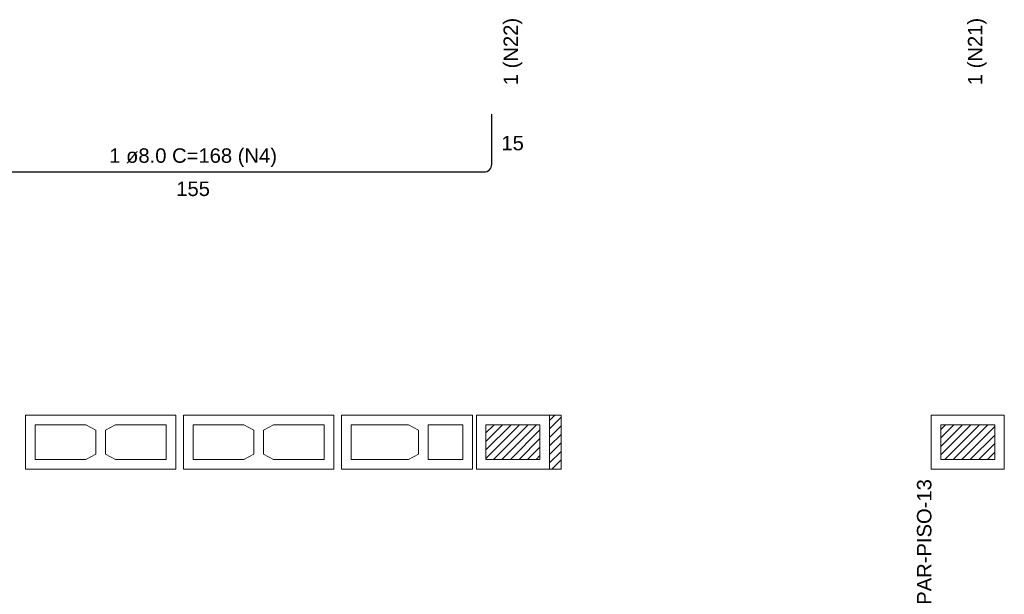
# Model space of a CAD drawing. Header units: millimetres. Extents: x 337 to 624, y -381 to -65.
# Tile 80 of 139: x 345 to 355, y -157 to -151. Entities that reach past the tile are written whole.
import ezdxf

# ---------------------------------------------------------------- set-up
doc = ezdxf.new("R2010")
doc.units = ezdxf.units.MM
doc.header["$MEASUREMENT"] = 0
for name, color, linetype, lineweight in [('Armadura', 7, 'Continuous', 30), ('Descrição da armadura', 7, 'Continuous', 5), ('PA-Ajustes', 8, 'Continuous', 5), ('PA-Graute', 8, 'Continuous', 0), ('PE-Contrafiamento L', 1, 'Continuous', 13), ('PE-Inteiro', 7, 'Continuous', 5), ('PE-Meio', 1, 'Continuous', 5), ('PE-Paredes', 1, 'Continuous', 5), ('Texto da cota', 7, 'Continuous', 0), ('Textos armaduras', 7, 'Continuous', 5)]:
    doc.layers.add(name, color=color, linetype=linetype, lineweight=lineweight)
doc.styles.add('Arial', font='arial.ttf')
pattern_1 = [(45, (319.551825, -309.79396), (-0.044194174, 0.044194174), [])]

msp = doc.modelspace()

# ---------------------------------------------------------------- hatches: boundary and pattern name
at = {"layer": 'PA-Ajustes', "linetype": 'Continuous'}
h = msp.add_hatch(dxfattribs=at)
h.set_pattern_fill('ANSI31', color=8, scale=0.5, style=0)
h.set_pattern_definition(pattern_1)
h.paths.add_polyline_path([(350.1922, -155.1788), (350.1922, -155.7388), (350.3122, -155.7388), (350.3122, -155.1788)])
at = {"layer": 'PA-Graute', "linetype": 'Continuous'}
h = msp.add_hatch(dxfattribs=at)
h.set_pattern_fill('ANSI31', color=8, scale=0.5, style=0)
h.set_pattern_definition(pattern_1)
h.paths.add_polyline_path([(349.5322, -155.2788), (350.0922, -155.2788), (350.0922, -155.6388), (349.5322, -155.6388)])
h = msp.add_hatch(dxfattribs=at)
h.set_pattern_fill('ANSI31', color=8, scale=0.5, style=0)
h.set_pattern_definition(pattern_1)
h.paths.add_polyline_path([(354.8122, -155.6388), (354.2522, -155.6388), (354.2522, -155.2788), (354.8122, -155.2788)])

# ---------------------------------------------------------------- linework, layer by layer
at = {"layer": 'Armadura'}
for p, q in [((349.5922, -152.5738), (349.5922, -152.0538)), ((343.3922, -152.6538), (349.5122, -152.6538))]:
    msp.add_line(p, q, dxfattribs=at)
msp.add_arc((349.5122, -152.5738), 0.08, 270, 0, dxfattribs=at)
at = {"layer": 'PA-Ajustes', "linetype": 'Continuous'}
msp.add_lwpolyline([(350.1922, -155.1788), (350.1922, -155.7388), (350.3122, -155.7388), (350.3122, -155.1788)], close=True, dxfattribs=at)
at = {"layer": 'PE-Contrafiamento L', "linetype": 'Continuous'}
for p, q in [((348.0322, -155.7388), (348.0322, -155.1788)), ((348.0322, -155.1788), (349.3922, -155.1788)), ((349.3922, -155.1788), (349.3922, -155.7388)), ((349.3922, -155.7388), (348.0322, -155.7388))]:
    msp.add_line(p, q, dxfattribs=at)
at = {"layer": 'PE-Contrafiamento L', "linetype": 'Continuous', "lineweight": 5}
for p, q in [((348.1322, -155.6388), (348.1322, -155.2788)), ((348.1322, -155.2788), (348.7282, -155.2788)), ((348.7282, -155.2788), (348.8322, -155.3348)), ((348.8322, -155.3348), (348.8322, -155.5828)), ((348.9322, -155.6388), (348.9322, -155.2788)), ((348.9322, -155.2788), (349.2922, -155.2788)), ((349.2922, -155.2788), (349.2922, -155.6388)), ((348.7282, -155.6388), (348.1322, -155.6388)), ((348.8322, -155.5828), (348.7282, -155.6388)), ((349.2922, -155.6388), (348.9322, -155.6388))]:
    msp.add_line(p, q, dxfattribs=at)
at = {"layer": 'PE-Inteiro', "linetype": 'Continuous'}
for p, q in [((344.7522, -155.1788), (346.3122, -155.1788)), ((344.7522, -155.7388), (344.7522, -155.1788)), ((346.3122, -155.1788), (346.3122, -155.7388)), ((346.3922, -155.1788), (347.9522, -155.1788)), ((346.3922, -155.7388), (346.3922, -155.1788)), ((347.9522, -155.1788), (347.9522, -155.7388)), ((346.3122, -155.7388), (344.7522, -155.7388)), ((347.9522, -155.7388), (346.3922, -155.7388))]:
    msp.add_line(p, q, dxfattribs=at)
at = {"layer": 'PE-Inteiro', "linetype": 'Continuous', "lineweight": 5}
for p, q in [((344.8522, -155.2788), (345.3782, -155.2788)), ((344.8522, -155.6388), (344.8522, -155.2788)), ((345.3782, -155.2788), (345.4822, -155.3348)), ((345.4822, -155.3348), (345.4822, -155.5828)), ((345.5822, -155.3348), (345.6862, -155.2788)), ((345.5822, -155.5828), (345.5822, -155.3348)), ((345.6862, -155.2788), (346.2122, -155.2788)), ((346.2122, -155.2788), (346.2122, -155.6388)), ((346.4922, -155.2788), (347.0182, -155.2788)), ((346.4922, -155.6388), (346.4922, -155.2788)), ((347.0182, -155.2788), (347.1222, -155.3348)), ((347.1222, -155.3348), (347.1222, -155.5828)), ((347.2222, -155.3348), (347.3262, -155.2788)), ((347.2222, -155.5828), (347.2222, -155.3348)), ((347.3262, -155.2788), (347.8522, -155.2788)), ((347.8522, -155.2788), (347.8522, -155.6388)), ((345.3782, -155.6388), (344.8522, -155.6388)), ((345.4822, -155.5828), (345.3782, -155.6388)), ((345.6862, -155.6388), (345.5822, -155.5828)), ((346.2122, -155.6388), (345.6862, -155.6388)), ((347.0182, -155.6388), (346.4922, -155.6388)), ((347.1222, -155.5828), (347.0182, -155.6388)), ((347.3262, -155.6388), (347.2222, -155.5828)), ((347.8522, -155.6388), (347.3262, -155.6388))]:
    msp.add_line(p, q, dxfattribs=at)
at = {"layer": 'PE-Meio', "linetype": 'Continuous'}
for p, q in [((349.4322, -155.1788), (350.1922, -155.1788)), ((349.4322, -155.7388), (349.4322, -155.1788)), ((350.1922, -155.1788), (350.1922, -155.7388)), ((354.1522, -155.7388), (354.1522, -155.1788)), ((354.1522, -155.1788), (354.9122, -155.1788)), ((354.9122, -155.1788), (354.9122, -155.7388)), ((350.1922, -155.7388), (349.4322, -155.7388)), ((354.9122, -155.7388), (354.1522, -155.7388))]:
    msp.add_line(p, q, dxfattribs=at)
at = {"layer": 'PE-Meio', "linetype": 'Continuous', "lineweight": 5}
for p, q in [((349.5322, -155.2788), (350.0922, -155.2788)), ((349.5322, -155.6388), (349.5322, -155.2788)), ((350.0922, -155.2788), (350.0922, -155.6388)), ((354.2522, -155.6388), (354.2522, -155.2788)), ((354.2522, -155.2788), (354.8122, -155.2788)), ((354.8122, -155.2788), (354.8122, -155.6388)), ((350.0922, -155.6388), (349.5322, -155.6388)), ((354.8122, -155.6388), (354.2522, -155.6388))]:
    msp.add_line(p, q, dxfattribs=at)

# ---------------------------------------------------------------- texts
at = {"layer": 'Descrição da armadura', "insert": (346.4922, -152.6038), "char_height": 0.15, "width": 3.481784, "attachment_point": 8, "line_spacing_factor": 0.9, "style": 'Arial'}
msp.add_mtext('1 ø8.0 C=168 (N4)', dxfattribs=at)
at = {"layer": 'PE-Paredes', "insert": (354.1577, -155.8438), "char_height": 0.15, "width": 2.648765, "attachment_point": 9, "rotation": 90.00021, "line_spacing_factor": 0.9, "style": 'Arial'}
msp.add_mtext('PAR-PISO-13', dxfattribs=at)
at = {"layer": 'Texto da cota', "char_height": 0.15, "width": 1.437104, "attachment_point": 6, "rotation": 90.00021, "line_spacing_factor": 0.9, "style": 'Arial'}
for s, insert in [('1 (N22)', (349.8122, -151.0538)), ('1 (N21)', (354.6322, -151.0538))]:
    msp.add_mtext(s, dxfattribs=dict(at, insert=insert))
at = {"layer": 'Textos armaduras', "char_height": 0.15, "line_spacing_factor": 0.9, "style": 'Arial'}
for s, insert, width, attachment_point in [('15', (349.6922, -152.2788), 0.866006, 1), ('155', (346.4922, -152.7538), 1.099009, 2)]:
    msp.add_mtext(s, dxfattribs=dict(at, insert=insert, width=width, attachment_point=attachment_point))

doc.saveas('drawing.dxf')
